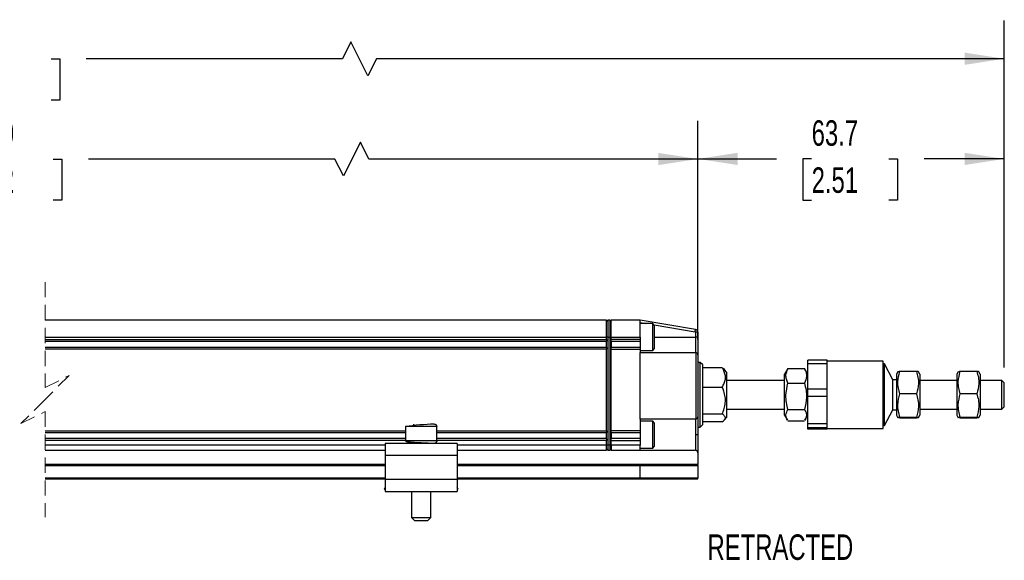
# Model space of a CAD drawing. Header units: millimetres. Extents: x 16 to 683, y 16 to 524.
# Tile 3 of 7: x 238 to 443, y 181 to 294. Entities that reach past the tile are written whole.
import ezdxf

# ---------------------------------------------------------------- set-up
doc = ezdxf.new("R2010")
doc.units = ezdxf.units.MM
doc.header["$LTSCALE"] = 2.5
doc.linetypes.add('HIDDEN', pattern=[1.905, 1.27, -0.635])
doc.layers.add('DIMENSIONS', color=140, linetype='Continuous', lineweight=25)
doc.styles.add('SLDTEXTSTYLE0', font='TXT', dxfattribs={"width": 0.7})
doc.dimstyles.new('SLDDIMSTYLE0', dxfattribs={"dimtxt": 5.39502, "dimasz": 8.255, "dimexe": 0, "dimexo": 0.0625, "dimgap": 1.348755, "dimtad": 0, "dimtih": 1, "dimtoh": 1, "dimrnd": 1e-09, "dimzin": 12, "dimdsep": 46, "dimtxsty": 'SLDTEXTSTYLE0', "dimsah": 1, "dimcen": 0.09, "dimadec": 0, "dimazin": 3, "dimtfac": 1, "dimtofl": 0, "dimtmove": 0, "dimatfit": 3, "dimfxl": 0, "dimfrac": 2, "dimtolj": 1, "dimtzin": 12, "dimarcsym": 0})
doc.dimstyles.new('SLDDIMSTYLE2', dxfattribs={"dimtxt": 5.39502, "dimasz": 8.255, "dimexe": 0, "dimexo": 0.0625, "dimgap": 1.348755, "dimtad": 0, "dimtih": 1, "dimtoh": 1, "dimrnd": 1e-09, "dimzin": 4, "dimdsep": 46, "dimtxsty": 'SLDTEXTSTYLE0', "dimsah": 1, "dimcen": 0.09, "dimadec": 0, "dimazin": 1, "dimtfac": 1, "dimtofl": 0, "dimtmove": 0, "dimatfit": 3, "dimfxl": 0, "dimfrac": 2, "dimtolj": 1, "dimtzin": 12, "dimarcsym": 0})

# ---------------------------------------------------------------- blocks, each defined once
blk = doc.blocks.new('_D_2')
at = {"layer": 'DIMENSIONS'}
for p, q in [((112.07, 232.32), (112.07, 272.49)), ((379.29, 227.02), (379.29, 272.49)), ((309.18, 268.08), (305.65, 261.02)), ((310.95, 264.55), (309.18, 268.08)), ((112.07, 264.55), (217.52, 264.55)), ((224.83, 264.55), (223.02, 264.55)), ((223.02, 264.55), (223.02, 255.98)), ((245.35, 264.55), (247.16, 264.55)), ((247.16, 264.55), (247.16, 255.98)), ((303.89, 264.55), (252.66, 264.55)), ((305.65, 261.02), (303.89, 264.55)), ((379.29, 264.55), (310.95, 264.55)), ((223.02, 255.98), (224.83, 255.98)), ((247.16, 255.98), (245.35, 255.98))]:
    blk.add_line(p, q, dxfattribs=at)
for points in [[(112.07, 264.55), (120.32, 263.28), (120.32, 265.82)], [(379.29, 264.55), (371.04, 265.82), (371.04, 263.28)]]:
    blk.add_solid(points, dxfattribs=at)
at = {"layer": 'DIMENSIONS', "char_height": 5.292, "attachment_point": 1, "style": 'SLDTEXTSTYLE0'}
for s, insert in [('280.0', (224.83, 272.58)), ('11.02', (224.83, 262.8))]:
    blk.add_mtext(s, dxfattribs=dict(at, insert=insert))
blk = doc.blocks.new('_D_3')
at = {"layer": 'DIMENSIONS'}
for p, q in [((379.29, 230.72), (379.29, 272.5)), ((442.94, 221.22), (442.94, 272.5)), ((379.29, 264.57), (395.61, 264.57)), ((402.92, 264.57), (401.11, 264.57)), ((401.11, 264.57), (401.11, 255.99)), ((418.95, 264.57), (420.76, 264.57)), ((420.76, 264.57), (420.76, 255.99)), ((442.94, 264.57), (426.26, 264.57)), ((401.11, 255.99), (402.92, 255.99)), ((420.76, 255.99), (418.95, 255.99))]:
    blk.add_line(p, q, dxfattribs=at)
for points in [[(379.29, 264.57), (387.55, 263.3), (387.55, 265.84)], [(442.94, 264.57), (434.69, 265.84), (434.69, 263.3)]]:
    blk.add_solid(points, dxfattribs=at)
at = {"layer": 'DIMENSIONS', "char_height": 5.292, "attachment_point": 1, "style": 'SLDTEXTSTYLE0'}
for s, insert in [('63.7', (402.92, 272.6)), ('2.51', (402.92, 262.81))]:
    blk.add_mtext(s, dxfattribs=dict(at, insert=insert))
blk = doc.blocks.new('_D_4')
at = {"layer": 'DIMENSIONS'}
for p, q in [((84.87, 230.82), (84.87, 293.33)), ((442.94, 221.22), (442.94, 293.33)), ((307.19, 288.92), (305.43, 285.39)), ((310.72, 281.86), (307.19, 288.92)), ((84.87, 285.39), (217.07, 285.39)), ((224.38, 285.39), (222.56, 285.39)), ((222.56, 285.39), (222.56, 276.81)), ((244.9, 285.39), (246.71, 285.39)), ((246.71, 285.39), (246.71, 276.81)), ((305.43, 285.39), (252.21, 285.39)), ((312.49, 285.39), (310.72, 281.86)), ((442.94, 285.39), (312.49, 285.39)), ((222.56, 276.81), (224.38, 276.81)), ((246.71, 276.81), (244.9, 276.81))]:
    blk.add_line(p, q, dxfattribs=at)
for points in [[(84.87, 285.39), (93.12, 284.12), (93.12, 286.66)], [(442.94, 285.39), (434.69, 286.66), (434.69, 284.12)]]:
    blk.add_solid(points, dxfattribs=at)
at = {"layer": 'DIMENSIONS', "char_height": 5.292, "attachment_point": 1, "style": 'SLDTEXTSTYLE0'}
for s, insert in [('370.9', (224.38, 293.42)), ('14.60', (224.38, 283.63))]:
    blk.add_mtext(s, dxfattribs=dict(at, insert=insert))

msp = doc.modelspace()

# ---------------------------------------------------------------- linework, layer by layer
at = {"color": 7, "linetype": 'HIDDEN', "lineweight": 18}
for p, q in [((243.666, 238.981), (243.666, 217.043)), ((243.666, 217.043), (248.666, 219.543)), ((248.666, 219.543), (243.666, 214.543)), ((243.666, 214.543), (238.666, 209.543)), ((238.666, 209.543), (243.666, 212.043)), ((243.666, 212.043), (243.666, 190.106))]:
    msp.add_line(p, q, dxfattribs=at)
for p, q in [((360.292, 231.043), (243.666, 231.043)), ((360.292, 227.543), (360.292, 231.043)), ((360.546, 231.043), (360.292, 230.789)), ((360.546, 231.043), (360.546, 227.543)), ((361.038, 231.043), (360.546, 231.043)), ((361.038, 227.543), (361.038, 231.043)), ((361.038, 231.043), (361.292, 230.789)), ((367.292, 231.043), (361.292, 231.043)), ((361.292, 227.543), (361.292, 231.043)), ((367.292, 227.543), (367.292, 231.043)), ((378.791, 229.127), (367.292, 231.043)), ((367.292, 230.537), (368.451, 230.343)), ((369.892, 230.343), (367.292, 230.343)), ((370.292, 229.943), (369.892, 230.343)), ((369.892, 225.89), (369.892, 230.343)), ((370.181, 230.055), (378.709, 228.634)), ((370.292, 226.126), (370.292, 229.943)), ((243.666, 227.543), (360.292, 227.543)), ((360.292, 227.043), (360.292, 227.543)), ((360.546, 227.543), (360.292, 227.543)), ((360.546, 227.543), (360.546, 205.043)), ((360.546, 227.543), (361.038, 227.543)), ((361.038, 227.543), (361.292, 227.543)), ((361.038, 205.043), (361.038, 227.543)), ((361.292, 227.543), (367.292, 227.543)), ((361.292, 227.043), (361.292, 227.543)), ((367.292, 227.543), (367.292, 227.043)), ((370.292, 227.543), (378.792, 227.543)), ((378.792, 228.535), (378.792, 227.543)), ((379.292, 228.535), (378.792, 228.535)), ((378.792, 227.543), (378.792, 224.343)), ((379.292, 227.543), (378.792, 227.543)), ((379.292, 228.535), (379.292, 227.543)), ((379.292, 227.543), (379.292, 223.843)), ((243.666, 227.043), (360.292, 227.043)), ((360.292, 226.643), (243.666, 226.643)), ((243.666, 225.443), (360.292, 225.443)), ((360.292, 225.043), (243.666, 225.043)), ((360.292, 227.043), (360.292, 226.705)), ((360.292, 225.382), (360.292, 226.705)), ((360.292, 225.382), (360.292, 225.043)), ((360.292, 208.043), (360.292, 225.043)), ((361.292, 226.705), (361.292, 227.043)), ((367.292, 227.043), (361.292, 227.043)), ((361.292, 226.705), (361.292, 225.382)), ((367.292, 226.643), (361.292, 226.643)), ((361.292, 225.443), (367.292, 225.443)), ((361.292, 225.043), (361.292, 225.382)), ((361.292, 208.043), (361.292, 225.043)), ((361.292, 225.043), (367.292, 225.043)), ((367.292, 227.043), (367.292, 226.643)), ((367.292, 226.643), (367.292, 225.443)), ((367.292, 225.443), (367.292, 225.043)), ((367.292, 225.043), (367.292, 224.343)), ((369.892, 224.743), (369.892, 225.89)), ((369.892, 224.743), (370.292, 225.143)), ((370.292, 225.143), (370.292, 226.126)), ((367.292, 224.743), (369.892, 224.743)), ((367.292, 210.482), (367.292, 224.343)), ((367.292, 224.343), (378.792, 224.343)), ((378.854, 224.34), (378.854, 210.486)), ((379.292, 223.843), (379.292, 210.982)), ((379.792, 222.243), (379.292, 222.243)), ((380.292, 221.743), (379.792, 222.243)), ((379.792, 208.843), (379.792, 222.243)), ((380.292, 209.585), (380.292, 221.743)), ((384.35, 221.147), (380.292, 221.147)), ((398.005, 221.015), (397.91, 220.83)), ((398.005, 221.015), (401.429, 221.015)), ((401.499, 220.831), (401.429, 221.015)), ((406.142, 222.719), (402.142, 222.719)), ((402.142, 222.071), (402.142, 222.719)), ((402.142, 222.071), (406.142, 222.071)), ((402.142, 216.712), (402.142, 222.071)), ((406.142, 222.071), (406.142, 222.719)), ((417.742, 222.543), (406.142, 222.543)), ((406.142, 219.391), (406.142, 222.071)), ((417.742, 208.543), (417.742, 222.543)), ((418.042, 221.943), (417.742, 221.943)), ((419.778, 218.641), (418.042, 221.943)), ((418.042, 209.143), (418.042, 221.943)), ((385.292, 220.207), (384.825, 220.757)), ((385.292, 210.88), (385.292, 220.207)), ((397.895, 220.838), (397.292, 219.793)), ((397.292, 211.293), (397.292, 219.793)), ((402.142, 219.793), (401.532, 220.85)), ((406.142, 216.712), (406.142, 219.391)), ((420.838, 220.307), (420.542, 219.793)), ((420.542, 219.793), (420.542, 211.293)), ((424.679, 220.383), (421.255, 220.383)), ((425.392, 219.793), (425.101, 220.297)), ((425.392, 219.793), (425.392, 211.936)), ((433.388, 220.307), (433.092, 219.793)), ((433.092, 219.793), (433.092, 211.293)), ((437.229, 220.383), (433.805, 220.383)), ((437.942, 219.793), (437.651, 220.297)), ((437.942, 219.793), (437.942, 211.936)), ((380.292, 217.139), (384.35, 217.139)), ((397.292, 218.543), (385.292, 218.543)), ((398.005, 217.95), (401.429, 217.95)), ((420.542, 218.641), (419.778, 218.641)), ((419.778, 212.446), (419.778, 218.641)), ((433.092, 218.543), (425.392, 218.543)), ((442.442, 218.543), (437.942, 218.543)), ((442.942, 218.043), (442.442, 218.543)), ((442.442, 212.543), (442.442, 218.543)), ((442.942, 213.043), (442.942, 218.043)), ((406.142, 216.712), (402.142, 216.712)), ((402.142, 215.27), (402.142, 216.712)), ((402.142, 215.27), (406.142, 215.27)), ((402.142, 209.536), (402.142, 215.27)), ((406.142, 215.27), (406.142, 216.712)), ((406.142, 212.403), (406.142, 215.27)), ((424.679, 215.727), (421.255, 215.727)), ((437.229, 215.727), (433.805, 215.727)), ((442.442, 212.543), (442.942, 213.043)), ((379.292, 210.982), (379.292, 207.243)), ((384.35, 211.536), (380.292, 211.536)), ((384.825, 210.33), (385.292, 210.88)), ((385.292, 212.543), (397.292, 212.543)), ((397.292, 211.293), (397.895, 210.249)), ((398.005, 212.478), (401.429, 212.478)), ((401.532, 210.237), (402.142, 211.293)), ((406.142, 209.536), (406.142, 212.403)), ((418.042, 209.143), (419.778, 212.446)), ((419.778, 212.446), (420.542, 212.446)), ((420.542, 211.293), (420.838, 210.78)), ((421.255, 210.704), (420.933, 210.752)), ((421.255, 210.888), (424.679, 210.888)), ((424.679, 210.704), (421.255, 210.704)), ((425.101, 210.789), (425.392, 211.293)), ((425.392, 212.543), (433.092, 212.543)), ((425.392, 211.936), (425.392, 211.293)), ((433.092, 211.293), (433.388, 210.78)), ((433.805, 210.704), (433.483, 210.752)), ((433.805, 210.888), (437.229, 210.888)), ((437.229, 210.704), (433.805, 210.704)), ((437.651, 210.789), (437.942, 211.293)), ((437.942, 212.543), (442.442, 212.543)), ((437.942, 211.936), (437.942, 211.293)), ((318.542, 208.943), (318.542, 205.943)), ((325.034, 208.943), (318.542, 208.943)), ((320.293, 209.214), (320.289, 209.443)), ((321.917, 209.303), (321.918, 209.443)), ((325.042, 208.943), (325.034, 208.943)), ((325.042, 205.943), (325.042, 208.943)), ((367.292, 210.482), (367.292, 208.043)), ((378.792, 210.482), (367.292, 210.482)), ((369.892, 210.043), (367.292, 210.043)), ((370.292, 209.643), (369.892, 210.043)), ((369.892, 205.841), (369.892, 210.043)), ((370.292, 206.042), (370.292, 209.643)), ((378.792, 210.482), (378.792, 207.243)), ((379.292, 208.843), (379.792, 208.843)), ((379.792, 208.843), (380.292, 209.343)), ((384.35, 209.94), (380.292, 209.94)), ((380.292, 209.343), (380.292, 209.585)), ((401.429, 210.072), (398.005, 210.072)), ((406.142, 209.536), (402.142, 209.536)), ((402.142, 208.743), (402.142, 209.536)), ((402.142, 208.743), (406.142, 208.743)), ((402.142, 208.368), (402.142, 208.743)), ((406.142, 208.743), (406.142, 209.536)), ((406.142, 208.555), (406.142, 208.743)), ((417.742, 209.143), (418.042, 209.143)), ((243.666, 208.043), (318.542, 208.043)), ((318.542, 207.643), (243.666, 207.643)), ((325.042, 208.043), (360.292, 208.043)), ((360.292, 207.643), (325.042, 207.643)), ((360.292, 208.043), (360.292, 207.705)), ((360.292, 206.382), (360.292, 207.705)), ((367.292, 208.043), (361.292, 208.043)), ((361.292, 207.705), (361.292, 208.043)), ((361.292, 207.705), (361.292, 206.382)), ((367.292, 207.643), (361.292, 207.643)), ((367.292, 208.043), (367.292, 207.643)), ((367.292, 207.643), (367.292, 206.443)), ((379.292, 207.243), (378.792, 207.243)), ((378.792, 207.243), (378.792, 204.005)), ((379.292, 207.243), (379.292, 203.505)), ((406.142, 208.368), (402.142, 208.368)), ((406.142, 208.368), (406.142, 208.555)), ((406.142, 208.543), (417.742, 208.543)), ((318.542, 206.443), (243.666, 206.443)), ((318.542, 206.043), (243.666, 206.043)), ((314.292, 205.043), (243.666, 205.043)), ((329.292, 205.443), (314.292, 205.443)), ((314.292, 205.443), (314.292, 202.943)), ((325.034, 205.943), (318.542, 205.943)), ((325.042, 205.943), (325.034, 205.943)), ((360.292, 206.443), (325.042, 206.443)), ((360.292, 206.043), (325.042, 206.043)), ((329.292, 205.443), (329.292, 202.943)), ((360.292, 205.043), (329.292, 205.043)), ((360.292, 206.382), (360.292, 206.043)), ((360.292, 205.043), (360.292, 206.043)), ((360.292, 204.043), (360.292, 205.043)), ((360.546, 205.043), (360.292, 205.043)), ((360.546, 205.043), (360.546, 204.043)), ((361.038, 205.043), (360.546, 205.043)), ((361.038, 204.043), (361.038, 205.043)), ((361.038, 205.043), (361.292, 205.043)), ((367.292, 206.443), (361.292, 206.443)), ((361.292, 206.043), (361.292, 206.382)), ((361.292, 206.043), (367.292, 206.043)), ((361.292, 205.043), (361.292, 206.043)), ((367.292, 205.043), (361.292, 205.043)), ((361.292, 205.043), (361.292, 204.043)), ((367.292, 206.443), (367.292, 206.043)), ((367.292, 206.043), (367.292, 205.043)), ((367.292, 204.043), (367.292, 205.043)), ((369.892, 204.443), (369.892, 205.841)), ((369.892, 204.443), (370.292, 204.843)), ((370.292, 204.843), (370.292, 206.042)), ((243.666, 204.043), (314.292, 204.043)), ((329.292, 202.943), (314.292, 202.943)), ((314.292, 202.943), (314.292, 197.943)), ((329.292, 204.043), (360.292, 204.043)), ((329.292, 202.943), (329.292, 197.943)), ((360.546, 204.043), (360.292, 204.297)), ((360.546, 204.043), (361.038, 204.043)), ((361.038, 204.043), (361.292, 204.297)), ((361.292, 204.043), (367.292, 204.043)), ((367.292, 204.443), (369.892, 204.443)), ((367.292, 204.043), (367.292, 204.005)), ((367.292, 204.005), (378.792, 204.005)), ((379.292, 203.505), (379.292, 201.043)), ((314.292, 201.043), (243.666, 201.043)), ((243.666, 200.843), (314.292, 200.843)), ((367.28, 201.043), (329.292, 201.043)), ((329.292, 200.843), (367.292, 200.843)), ((379.292, 201.043), (367.28, 201.043)), ((367.292, 198.243), (367.292, 200.843)), ((367.292, 200.843), (379.292, 200.843)), ((379.292, 200.843), (379.292, 201.043)), ((379.292, 200.843), (379.292, 198.243)), ((314.292, 198.243), (243.666, 198.243)), ((243.666, 198.043), (314.292, 198.043)), ((329.292, 197.943), (314.292, 197.943)), ((314.292, 197.943), (314.292, 195.443)), ((367.292, 198.243), (329.292, 198.243)), ((329.292, 198.043), (367.28, 198.043)), ((329.292, 197.943), (329.292, 195.443)), ((367.28, 198.043), (379.292, 198.043)), ((379.292, 198.243), (367.292, 198.243)), ((379.292, 198.043), (379.292, 198.243)), ((314.292, 196.264), (314.079, 195.986)), ((314.079, 195.986), (314.292, 195.822)), ((314.292, 195.443), (329.292, 195.443)), ((314.784, 195.443), (314.871, 195.376)), ((314.871, 195.376), (314.923, 195.443)), ((319.792, 195.443), (319.792, 190.043)), ((323.792, 190.043), (323.792, 195.443)), ((328.661, 195.443), (328.713, 195.376)), ((328.8, 195.443), (328.713, 195.376)), ((329.506, 195.986), (329.292, 196.264)), ((329.506, 195.986), (329.292, 195.822)), ((319.792, 190.043), (320.392, 189.443)), ((319.792, 190.043), (323.787, 190.043)), ((320.392, 189.443), (323.189, 189.443)), ((323.189, 189.443), (323.192, 189.443)), ((323.192, 189.443), (323.792, 190.043)), ((323.787, 190.043), (323.792, 190.043))]:
    msp.add_line(p, q)
at = {"flags": 128}
msp.add_lwpolyline([(378.709, 228.634), (378.725, 228.73), (378.74, 228.823), (378.754, 228.908), (378.767, 228.983), (378.777, 229.044), (378.785, 229.089), (378.789, 229.118), (378.791, 229.127)], dxfattribs=at)
for centre, radius, start, end in [((378.692, 228.535), 0.6, 359.99974, 80.53832), ((378.792, 223.843), 0.5, 82.87619, 89.99942), ((378.792, 223.843), 0.5, 0.00016, 82.87475), ((378.792, 210.982), 0.5, 277.12505, 359.99999), ((326.781, 146.187), 63.295, 92.04679, 97.47895), ((378.792, 210.982), 0.5, 270.00004, 277.1252), ((378.792, 203.505), 0.5, 0.00052, 89.9997), ((366.48, 200.893), 0.814, 356.4905, 10.6336), ((366.48, 198.194), 0.814, 349.36632, 3.50958)]:
    msp.add_arc(centre, radius, start, end)
for points, knots in [([(378.709, 228.634), (378.72, 228.631), (378.743, 228.625), (378.77, 228.601), (378.789, 228.571), (378.791, 228.547), (378.792, 228.535)], [0, 0, 0, 0, 0.2484284, 0.4997863, 0.7484465, 1, 1, 1, 1]), ([(384.35, 217.139), (384.499, 217.404), (384.794, 217.928), (385.031, 218.798), (384.996, 219.702), (384.727, 220.488), (384.462, 220.951), (384.35, 221.147)], [0, 0, 0, 0, 0.2131411, 0.4227627, 0.6249889, 0.8411342, 1, 1, 1, 1]), ([(384.35, 221.147), (384.505, 221.055), (384.688, 220.948), (384.797, 220.773), (384.813, 220.746)], [0, 0, 0, 0, 0.8486823, 1, 1, 1, 1]), ([(398.005, 217.95), (397.884, 218.212), (397.644, 218.73), (397.5, 219.818), (397.809, 220.549), (398.005, 221.015)], [0, 0, 0, 0, 0.2708233, 0.5352297, 1, 1, 1, 1]), ([(401.429, 221.015), (401.551, 220.753), (401.791, 220.235), (401.934, 219.148), (401.626, 218.416), (401.429, 217.95)], [0, 0, 0, 0, 0.2708232, 0.5352296, 1, 1, 1, 1]), ([(421.255, 215.727), (421.134, 216.13), (420.889, 216.941), (420.751, 218.538), (421.06, 219.668), (421.255, 220.383)], [0, 0, 0, 0, 0.2659759, 0.5354528, 1, 1, 1, 1]), ([(421.255, 220.383), (421.143, 220.38), (421.003, 220.376), (420.882, 220.31), (420.857, 220.296)], [0, 0, 0, 0, 0.79287956, 1, 1, 1, 1]), ([(424.679, 220.383), (424.801, 219.98), (425.046, 219.169), (425.183, 217.572), (424.875, 216.442), (424.679, 215.727)], [0, 0, 0, 0, 0.2659759, 0.5354528, 1, 1, 1, 1]), ([(425.099, 220.296), (425.1, 220.297), (425.229, 220.362), (424.953, 220.372), (424.679, 220.383)], [0, 0, 0, 0, 0.0060918, 1, 1, 1, 1]), ([(433.805, 215.727), (433.684, 216.13), (433.439, 216.941), (433.301, 218.538), (433.61, 219.668), (433.805, 220.383)], [0, 0, 0, 0, 0.2659759, 0.5354528, 1, 1, 1, 1]), ([(433.805, 220.383), (433.693, 220.38), (433.553, 220.376), (433.432, 220.31), (433.407, 220.296)], [0, 0, 0, 0, 0.7928539, 1, 1, 1, 1]), ([(437.229, 220.383), (437.351, 219.98), (437.596, 219.169), (437.733, 217.572), (437.425, 216.442), (437.229, 215.727)], [0, 0, 0, 0, 0.2659759, 0.5354528, 1, 1, 1, 1]), ([(437.649, 220.296), (437.65, 220.297), (437.779, 220.362), (437.503, 220.372), (437.229, 220.383)], [0, 0, 0, 0, 0.0060918, 1, 1, 1, 1]), ([(384.35, 211.536), (384.499, 211.909), (384.802, 212.663), (385.03, 213.865), (384.997, 215.104), (384.734, 216.2), (384.463, 216.864), (384.35, 217.139)], [0, 0, 0, 0, 0.2080529, 0.4204454, 0.6285369, 0.8457087, 1, 1, 1, 1]), ([(398.005, 212.478), (397.884, 212.953), (397.638, 213.912), (397.501, 215.775), (397.81, 217.108), (398.005, 217.95)], [0, 0, 0, 0, 0.2648875, 0.5354909, 1, 1, 1, 1]), ([(401.429, 217.95), (401.551, 217.475), (401.797, 216.516), (401.933, 214.654), (401.624, 213.321), (401.429, 212.478)], [0, 0, 0, 0, 0.26488745, 0.53549098, 1, 1, 1, 1]), ([(421.255, 210.888), (421.134, 211.307), (420.889, 212.152), (420.751, 213.808), (421.06, 214.984), (421.255, 215.727)], [0, 0, 0, 0, 0.2656842, 0.5354634, 1, 1, 1, 1]), ([(424.679, 215.727), (424.801, 215.308), (425.046, 214.464), (425.183, 212.808), (424.875, 211.632), (424.679, 210.888)], [0, 0, 0, 0, 0.2656843, 0.5354634, 1, 1, 1, 1]), ([(433.805, 210.888), (433.684, 211.307), (433.439, 212.152), (433.301, 213.808), (433.61, 214.984), (433.805, 215.727)], [0, 0, 0, 0, 0.2656842, 0.5354634, 1, 1, 1, 1]), ([(437.229, 215.727), (437.351, 215.308), (437.596, 214.464), (437.733, 212.808), (437.425, 211.632), (437.229, 210.888)], [0, 0, 0, 0, 0.2656843, 0.5354634, 1, 1, 1, 1]), ([(385.006, 210.738), (384.909, 210.949), (384.758, 211.277), (384.457, 211.468), (384.35, 211.536)], [0, 0, 0, 0, 0.6413664, 1, 1, 1, 1]), ([(384.35, 209.94), (384.492, 210.039), (384.746, 210.215), (384.984, 210.512), (385.002, 210.694), (385.006, 210.738)], [0, 0, 0, 0, 0.4901543, 0.8754499, 1, 1, 1, 1]), ([(397.91, 210.257), (397.826, 210.401), (397.63, 210.738), (397.502, 211.554), (397.809, 212.117), (398.005, 212.478)], [0, 0, 0, 0, 0.2117251, 0.4938877, 1, 1, 1, 1]), ([(401.429, 212.478), (401.55, 212.275), (401.784, 211.881), (401.932, 211.064), (401.661, 210.559), (401.499, 210.256)], [0, 0, 0, 0, 0.2984953, 0.579286, 1, 1, 1, 1]), ([(420.857, 210.791), (420.848, 210.795), (420.704, 210.865), (420.988, 210.877), (421.255, 210.888)], [0, 0, 0, 0, 0.0575118, 1, 1, 1, 1]), ([(424.679, 210.888), (424.783, 210.886), (424.922, 210.882), (425.24, 210.73), (424.927, 210.716), (424.679, 210.704)], [0, 0, 0, 0, 0.3756567, 0.5040512, 1, 1, 1, 1]), ([(433.407, 210.791), (433.398, 210.795), (433.254, 210.865), (433.538, 210.877), (433.805, 210.888)], [0, 0, 0, 0, 0.05748434, 1, 1, 1, 1]), ([(437.229, 210.888), (437.333, 210.886), (437.472, 210.882), (437.79, 210.73), (437.477, 210.716), (437.229, 210.704)], [0, 0, 0, 0, 0.3756567, 0.5040512, 1, 1, 1, 1]), ([(324.536, 209.443), (324.606, 209.435), (324.754, 209.416), (324.921, 209.281), (325.018, 209.113), (325.029, 208.998), (325.034, 208.943)], [0, 0, 0, 0, 0.2699682, 0.5620476, 0.7894983, 1, 1, 1, 1]), ([(325.042, 208.943), (325.037, 209.008), (325.029, 209.114), (324.964, 209.198), (324.938, 209.231)], [0, 0, 0, 0, 0.6019125, 1, 1, 1, 1]), ([(318.542, 205.943), (318.59, 205.911), (318.793, 205.769), (319.223, 205.773), (319.763, 205.704), (320.363, 205.668), (321.05, 205.626), (321.777, 205.59), (322.484, 205.557), (323.115, 205.527), (323.632, 205.503), (324.069, 205.477), (324.351, 205.467), (324.503, 205.448), (324.52, 205.445)], [0, 0, 0, 0, 0.0284631, 0.1223302, 0.2020016, 0.3031227, 0.420523, 0.5451305, 0.6659341, 0.772946, 0.8596378, 0.9237546, 0.9913288, 1, 1, 1, 1]), ([(325.034, 205.943), (325.026, 205.873), (325.007, 205.725), (324.873, 205.557), (324.705, 205.46), (324.591, 205.449), (324.536, 205.443)], [0, 0, 0, 0, 0.2705543, 0.5628113, 0.7899763, 1, 1, 1, 1]), ([(324.706, 205.476), (324.712, 205.476), (324.784, 205.489), (324.901, 205.584), (325.021, 205.748), (325.035, 205.88), (325.042, 205.943)], [0, 0, 0, 0, 0.0263364, 0.3607372, 0.6935465, 1, 1, 1, 1])]:
    msp.add_open_spline(points, degree=3, knots=knots)

# ---------------------------------------------------------------- texts
at = {"layer": 'DIMENSIONS', "insert": (381.288, 186.518), "char_height": 5.2917, "attachment_point": 1, "style": 'SLDTEXTSTYLE0'}
msp.add_mtext('RETRACTED', dxfattribs=at)

# ---------------------------------------------------------------- dimensions: what is measured, and where the dimension line sits
at = {"layer": 'DIMENSIONS'}
for base, p1, p2, text, dimstyle, picture, middle in [((84.87, 285.388), (442.942, 218.043), (84.87, 227.643), '370.9', 'SLDDIMSTYLE0', '_D_4', (234.636, 285.388)), ((379.292, 264.553), (112.07, 229.143), (379.292, 223.843), '280.0', 'SLDDIMSTYLE2', '_D_2', (235.089, 264.553))]:
    dim = msp.add_linear_dim(base=base, p1=p1, p2=p2, text=text, dimstyle=dimstyle, dxfattribs=at)
    dim.commit()
    dim.dimension.update_dxf_attribs({"geometry": picture, "text_midpoint": middle, "dimtype": 160})
dim = msp.add_linear_dim(base=(442.942, 264.567), p1=(379.292, 227.543), p2=(442.942, 218.043), dimstyle='SLDDIMSTYLE0', dxfattribs=at)
dim.commit()
dim.dimension.update_dxf_attribs({"geometry": '_D_3', "text_midpoint": (410.934, 264.567), "dimtype": 160})

doc.saveas('drawing.dxf')
